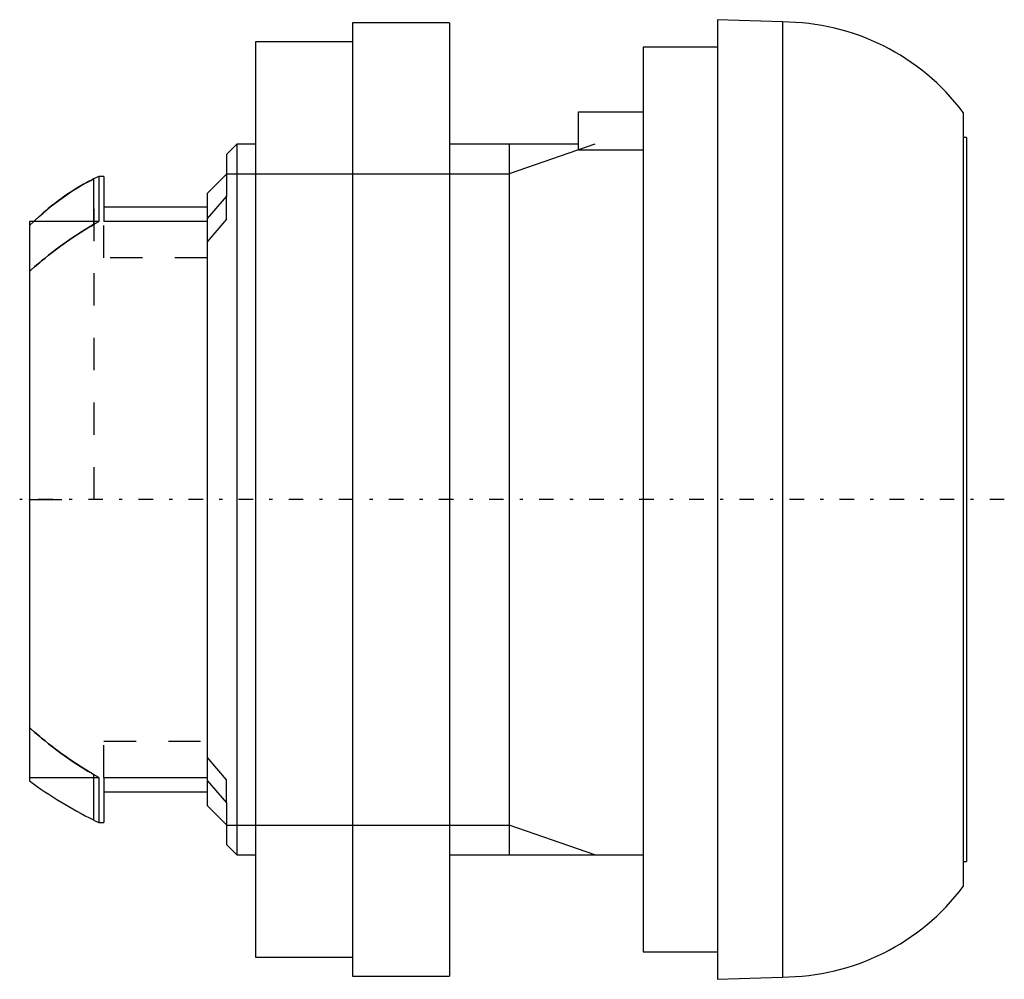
# Model space of a CAD drawing. Extents: x -0.3 to 30.2, y -14.8 to 14.8.
import ezdxf

# ---------------------------------------------------------------- set-up
doc = ezdxf.new("R2010")
doc.units = 0
doc.linetypes.add('CENTER', pattern=[1.5, 0.45, -0.5, 0.05, -0.5])
doc.linetypes.add('DASHED', pattern=[2, 1, -1])
for name, color, linetype in [('AM_0', 7, 'CONTINUOUS'), ('AM_10', 7, 'CONTINUOUS'), ('AM_3', 7, 'DASHED'), ('AM_7', 7, 'CENTER'), ('CONNECTIONPOINTS', 1, 'CONTINUOUS')]:
    doc.layers.add(name, color=color, linetype=linetype)

msp = doc.modelspace()

# ---------------------------------------------------------------- linework, layer by layer
at = {"layer": 'AM_0', "color": 7, "linetype": 'CONTINUOUS'}
for p, q in [((13, 14.75), (10, 14.75)), ((10, 14.75), (10, -14.75)), ((13, 14.75), (13, -14.75)), ((23.305, 14.78), (21.3, 14.85)), ((21.3, 14.85), (21.3, -14.85)), ((23.305, 14.78), (23.305, -14.78)), ((10, 14.162), (7, 14.162)), ((7, 14.162), (7, -14.162)), ((21.3, 14), (19, 14)), ((19, 14), (19, -14)), ((17, 10.817), (17, 12)), ((17, 12), (19, 12)), ((28.9, 11.98), (28.9, -11.98)), ((6.42, 11), (6.1, 10.68)), ((7, 11), (6.42, 11)), ((6.42, 11), (6.42, -11)), ((17, 11), (13, 11)), ((29, 11.2), (28.9, 11.2)), ((29, 11.2), (29, -11.2)), ((6.1, 10.68), (6.1, 9.384)), ((19, 10.817), (17, 10.817)), ((6.1, 10.066), (5.5, 9.467)), ((2.15, 10), (1.988, 9.92)), ((1.988, 9.92), (1.988, 8.602)), ((2.3, 10), (2.15, 10)), ((2.15, 10), (2.15, 8.602)), ((2.3, 10), (2.3, 8.602)), ((5.5, 9.467), (5.5, -9.467)), ((6.1, 9.384), (5.5, 8.695)), ((5.5, 9.05), (2.3, 9.05)), ((2.15, 8.602), (0, 8.602)), ((0, 8.602), (0, -8.708)), ((5.5, 8.602), (2.3, 8.602)), ((0, -8.602), (2.15, -8.602)), ((1.988, -8.602), (1.988, -9.92)), ((2.15, -8.602), (2.15, -10)), ((2.3, -8.602), (2.3, -10)), ((2.3, -8.602), (5.5, -8.602)), ((5.5, -8.695), (6.1, -9.384)), ((2.3, -9.05), (5.5, -9.05)), ((6.1, -9.384), (6.1, -10.68)), ((5.5, -9.467), (6.1, -10.066)), ((1.988, -9.92), (2.15, -10)), ((2.15, -10), (2.3, -10)), ((6.1, -10.68), (6.42, -11)), ((6.42, -11), (7, -11)), ((13, -11), (19, -11)), ((28.9, -11.2), (29, -11.2)), ((19, -14), (21.3, -14)), ((7, -14.162), (10, -14.162)), ((10, -14.75), (13, -14.75)), ((21.3, -14.85), (23.305, -14.78))]:
    msp.add_line(p, q, dxfattribs=at)
for points in [[(1.988, 9.92), (1.937, 9.894), (1.833, 9.84), (1.729, 9.784), (1.677, 9.755), (1.625, 9.726), (1.52, 9.664), (1.415, 9.601), (1.31, 9.534), (1.205, 9.466), (1.1, 9.394), (1.048, 9.358), (0.996, 9.321), (0.892, 9.245), (0.788, 9.166), (0.685, 9.086), (0.582, 9.003), (0.48, 8.917), (0.43, 8.874), (0.379, 8.83), (0.279, 8.741), (0.18, 8.649), (0.131, 8.603)], [(1.485, 9.643), (1.569, 9.693), (1.738, 9.789), (1.905, 9.878), (1.988, 9.92)], [(0.131, 8.603), (0.188, 8.657), (0.304, 8.763), (0.421, 8.866), (0.48, 8.917)]]:
    msp.add_lwpolyline(points, dxfattribs=at)
for centre, radius, start, end in [((23.3, 7.78), 7, 36.8699, 89.9625), ((7.904, 2.027), 13.331, 233.635, 243.654), ((23.3, -7.78), 7, 270.0375, 323.1301)]:
    msp.add_arc(centre, radius, start, end, dxfattribs=at)
at = {"layer": 'AM_10', "color": 7, "linetype": 'CONTINUOUS'}
for p, q in [((17.5, 11), (14.844, 10.08)), ((14.844, 11), (14.844, -11)), ((6.1, 10.08), (14.844, 10.08)), ((6.1, -10.08), (14.844, -10.08)), ((17.5, -11), (14.844, -10.08))]:
    msp.add_line(p, q, dxfattribs=at)
at = {"layer": 'AM_3', "color": 6, "linetype": 'DASHED'}
for p, q in [((2, 0), (2, 9.926)), ((6.1, 8.679), (6.1, 9.384)), ((0, 8.476), (0.131, 8.603)), ((0.131, 8.603), (0.002, 8.477)), ((1.988, 8.508), (2.15, 8.602)), ((1.988, 8.602), (1.988, 8.508)), ((2.3, 7.476), (2.3, 8.602)), ((6.1, 8.679), (5.5, 7.975)), ((5.5, 7.476), (2.3, 7.476)), ((0, 0), (2, 0)), ((2.3, -8.602), (2.3, -7.476)), ((2.3, -7.476), (5.5, -7.476)), ((6.1, -8.679), (5.5, -7.975)), ((2.15, -8.602), (1.988, -8.508)), ((1.988, -8.508), (1.988, -8.602)), ((6.1, -9.384), (6.1, -8.679))]:
    msp.add_line(p, q, dxfattribs=at)
for points in [[(0.48, 8.917), (0.644, 9.053), (0.978, 9.308), (1.316, 9.538), (1.485, 9.643)], [(1.988, 8.508), (1.635, 8.296), (1.247, 8.043), (1.139, 7.968), (1.03, 7.89), (0.975, 7.851), (0.92, 7.811), (0.811, 7.73), (0.701, 7.646), (0.592, 7.561), (0.483, 7.473), (0.374, 7.384), (0.32, 7.339), (0.266, 7.293), (0.159, 7.201), (0.053, 7.106), (0, 7.059)], [(0, 7.059), (0.053, 7.106), (0.159, 7.201), (0.266, 7.293), (0.32, 7.339), (0.374, 7.384), (0.483, 7.473), (0.592, 7.561), (0.975, 7.851), (1.356, 8.116), (1.466, 8.188), (1.578, 8.26), (1.635, 8.296), (1.693, 8.332), (1.81, 8.403), (1.928, 8.474), (1.988, 8.508)], [(1.988, -8.508), (1.635, -8.296), (1.247, -8.043), (1.139, -7.968), (1.03, -7.89), (0.975, -7.851), (0.92, -7.811), (0.811, -7.73), (0.701, -7.646), (0.592, -7.561), (0.483, -7.473), (0.374, -7.384), (0.32, -7.339), (0.266, -7.293), (0.159, -7.201), (0.053, -7.106), (0, -7.059)], [(0, -7.059), (0.053, -7.106), (0.159, -7.201), (0.266, -7.293), (0.32, -7.339), (0.374, -7.384), (0.483, -7.473), (0.592, -7.561), (0.975, -7.851), (1.356, -8.116), (1.466, -8.188), (1.578, -8.26), (1.635, -8.296), (1.693, -8.332), (1.81, -8.403), (1.928, -8.474), (1.988, -8.508)]]:
    msp.add_lwpolyline(points, dxfattribs=at)
at = {"layer": 'AM_7', "color": 4, "linetype": 'CENTER'}
msp.add_line((30.175, 0), (-0.302, 0), dxfattribs=at)
at = {"layer": 'CONNECTIONPOINTS', "color": 1, "linetype": 'CONTINUOUS'}
msp.add_point((0, 0), dxfattribs=at)

doc.saveas('drawing.dxf')
